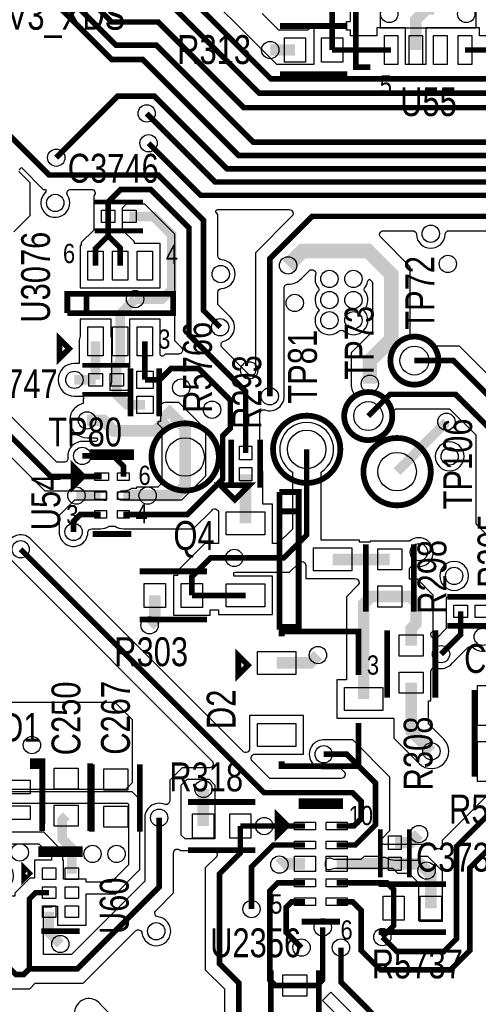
# Model space of a CAD drawing. Extents: x -394 to 5394, y -1015 to 7151.
# Tile 25 of 80: x 309 to 786, y 1862 to 2885. Entities that reach past the tile are written whole.
import ezdxf

# ---------------------------------------------------------------- set-up
doc = ezdxf.new("R2010")
doc.units = 0
for name, color, linetype in [('BG_SILKSCREEN_TOP', 3, 'CONTINUOUS'), ('ET_TOP', 132, 'CONTINUOUS'), ('PG_SILKSCREEN_TOP', 7, 'CONTINUOUS'), ('PIN_TOP', 132, 'CONTINUOUS'), ('RD_SILKSCREEN_TOP', 254, 'CONTINUOUS'), ('VC_TOP', 132, 'CONTINUOUS')]:
    doc.layers.add(name, color=color, linetype=linetype)

msp = doc.modelspace()

# ---------------------------------------------------------------- linework, layer by layer
at = {"layer": 'ET_TOP'}
for points, const_width in [([(512.59, 4647.33), (460.69, 4647.33), (448.8, 4635.44), (448.8, 4512.9893), (384.8107, 4449), (222.1693, 4449), (189.3, 4416.1307), (189.3, 3877.2163), (330, 3736.5163), (330, 3195), (359.9, 3165.1), (359.9, 3067.9), (336, 3044), (336, 2951.6855), (404.6855, 2883), (453, 2883), (542, 2794), (825, 2794), (975.7, 2944.7), (1321.3, 2944.7), (1382.38, 2883.62), (1501.38, 2883.62), (1524, 2861)], 5.8), ([(517.3936, 2565.81), (500.1, 2583.1036), (500.1, 2676.9), (453, 2724), (339.6855, 2724), (277, 2786.6855), (277, 2945), (249, 2973), (249, 3202.9999), (289, 3242.9999), (289, 3729.4), (224.2, 3794.2)], 5.8), ([(394.16, 2410.55), (341.45, 2410.55), (154, 2598), (154, 2965.9999), (235, 3046.9999), (235, 3133), (189, 3179), (189, 3231)], 5.8), ([(1513, 2844), (1488, 2869), (1377, 2869), (1340, 2906), (1258, 2906), (1233.1, 2930.9), (982.5855, 2930.9), (863, 2811.3145), (863, 2789.9999), (831.1001, 2758.1), (551.9, 2758.1), (451, 2859), (409.1693, 2859), (320, 2948.1693), (320, 3062), (342, 3084)], 5.8), ([(438, 2923), (471, 2923), (570, 2824), (813.9999, 2824), (964.9999, 2975), (1385.1, 2975), (1389.1, 2979), (1403, 2979)], 5.8), ([(291.67, 2956.9831), (404.6531, 2844), (437, 2844), (536.7, 2744.3), (846.6145, 2744.3), (902, 2799.6855), (902, 2825.3793), (993.7207, 2917.1)], 5.8), ([(408, 2905), (462, 2905), (558, 2809), (820, 2809), (969.5, 2958.5), (1390.5, 2958.5), (1444, 2905), (1506, 2905), (1536, 2875)], 5.8), ([(720.75, 2853.91), (720.75, 2885.0352), (732.4248, 2896.71), (733.55, 2896.71), (733.55, 2911)], 12), ([(633.84, 2853.91), (633.84, 2903.91)], 5.8), ([(1750.2477, 2812.1), (1424.9, 2812.1), (1422, 2815), (1382, 2815), (1319, 2878), (1245, 2878), (1219.7, 2903.3), (999.4369, 2903.3), (916, 2819.8631), (916, 2794.1693), (852.3307, 2730.5), (524.4999, 2730.5), (449.0999, 2805.9), (410.9, 2805.9), (347, 2742)], 5.8), ([(1744.5315, 2798.3), (1418.7, 2798.3), (1416, 2801), (1376, 2801), (1343, 2834), (1268.1, 2834), (1212.6, 2889.5), (1005.1531, 2889.5), (930, 2814.3469), (930, 2788.6531), (858.0469, 2716.7), (512.3, 2716.7), (441, 2788)], 5.8), ([(443, 2757), (497.1, 2702.9), (863.7631, 2702.9), (944, 2783.1369), (944, 2808.8307), (1010.8693, 2875.7), (1206.8834, 2875.7), (1295.5834, 2787), (1373, 2787), (1394.9, 2765.1), (1483.9315, 2765.1), (1502.8315, 2784), (1739.3153, 2784)], 5.8), ([(595.26, 2853.91), (569.41, 2853.91)], 12), ([(1547, 2686), (1505.6, 2644.6), (1333.0855, 2644.6), (1234.9, 2742.7855), (1234.9, 2828.1596), (1201.1596, 2861.9), (1016.5855, 2861.9), (958.1, 2803.4145), (958.1, 2777.7207), (861.3793, 2681), (612.9784, 2681), (569, 2637.0216), (569, 2494)], 5.8), ([(695.16, 2853.91), (633.84, 2853.91)], 5.8), ([(771.94, 2853.91), (802, 2853.91)], 5.8), ([(401, 2681), (401, 2696), (414, 2709), (445, 2709), (485, 2669), (485, 2558), (543.88, 2499.12), (543.88, 2435.04)], 5.8), ([(401, 2681), (401, 2660.75)], 5.8), ([(429, 2595), (457, 2595), (467, 2605), (467, 2662), (448, 2681), (423.0472, 2681)], 10), ([(387.9247, 2629.8558), (387.9247, 2647.6747), (401, 2660.75)], 5.8), ([(401, 2660.75), (413.5152, 2648.2348), (413.5152, 2629.8558)], 5.8), ([(673, 2507), (673, 2531), (695.3933, 2553.3933), (695.3933, 2620.6067), (671, 2645), (603, 2645), (588, 2630)], 15), ([(413.5152, 2551.1158), (413.5152, 2579.5152), (429, 2595)], 10), ([(387.9247, 2551.1158), (387.9247, 2511.1158)], 10), ([(409.9719, 2511.1158), (409.9719, 2525.9719), (413.5152, 2529.5152), (413.5152, 2551.1158)], 10), ([(439.1057, 2551.1158), (439.1057, 2511.1158)], 5.8), ([(1015.51, 2307.6), (1015.51, 2317.2), (1007.71, 2325), (927.0001, 2325), (910.0001, 2342), (843.2031, 2342), (812, 2373.2031), (812, 2478.9999), (759.9113, 2531.0886), (719.35, 2531.0886)], 5.8), ([(416.8, 2371.19), (483.2618, 2371.19), (520, 2407.9282), (520, 2453), (528, 2461), (528, 2490.0001), (495.0001, 2523), (466.3899, 2523), (454.5057, 2511.1158), (439.1057, 2511.1158)], 5.8), ([(387.9247, 2511.1158), (365.8842, 2511.1158)], 10), ([(439.1057, 2485.1316), (420.4561, 2485.1316), (409.9719, 2495.6158), (409.9719, 2511.1158)], 10), ([(878.02, 2279.85), (878.02, 2308.98), (861.85, 2325.15), (840.5369, 2325.15), (798, 2367.6869), (798, 2460.0001), (762.0001, 2496), (693.8842, 2496), (671.35, 2473.4658)], 5.8), ([(462, 2470), (462, 2474.075), (464.925, 2477), (481, 2460.925), (481, 2430.925)], 12), ([(379, 2469), (396, 2469), (407, 2458), (450, 2458), (462, 2470)], 12), ([(701.35, 2415.6544), (724.6846, 2438.989), (724.6846, 2439.5346), (752.65, 2467.5)], 10), ([(442.02, 2390.87), (470.945, 2390.87), (481, 2400.925), (481, 2430.925)], 12), ([(532, 2326), (583.45, 2326), (607.35, 2349.9), (607.35, 2438.9)], 5.8), ([(374, 2432), (406.25, 2432), (416.8, 2421.45), (416.8, 2410.55)], 5.8), ([(543.79, 2361.88), (543.79, 2399.01), (543.88, 2399.1), (543.88, 2413)], 12), ([(393.18, 2390.87), (368, 2390.87)], 8), ([(416.8, 2390.87), (442.02, 2390.87)], 12), ([(393.18, 2371.19), (372.19, 2371.19), (365, 2364), (365, 2353)], 5.8), ([(310, 2335), (563, 2082), (655.0001, 2082), (664, 2073.0001), (664, 2055.033), (656.337, 2047.37), (638.437, 2047.37)], 5.8), ([(487.99, 2287.08), (487.99, 2306.48), (507.51, 2326), (532, 2326)], 5.8), ([(634.35, 2324.48), (693.77, 2324.48)], 12), ([(449.41, 2287.08), (449.41, 2261.41), (444, 2256)], 12), ([(543.79, 2287.08), (487.99, 2287.08)], 5.8), ([(693.77, 2285.9), (674.37, 2285.9), (666.61, 2278.14), (666.61, 2179.48)], 12), ([(693.77, 2285.9), (715.1, 2285.9), (721, 2280), (721, 2257.79), (716.07, 2252.86), (716.07, 2234.96)], 12), ([(767.43, 2270.55), (767.43, 2246.43), (747, 2226)], 5.8), ([(576.05, 2216.88), (610.93, 2216.88), (619.05, 2225)], 12), ([(716.07, 2196.38), (716.07, 2146), (737.07, 2125)], 12), ([(1095.26, 2129.43), (1095.26, 2107.06), (1082.2, 2094), (1037, 2094), (992, 2049), (960, 2049), (933, 2022), (795, 2022), (777, 2004), (777, 1918.0001), (756.9999, 1898), (684, 1898), (664, 1918), (664, 1959.83), (655.2, 1968.63), (638.437, 1968.63)], 5.8), ([(625, 2122), (649, 2122), (679, 2092), (679, 2048.7677), (657.9173, 2027.685), (638.437, 2027.685)], 5.8), ([(500, 2086), (500, 2076), (499.7899, 2075.7899), (499.7899, 2047.37)], 12), ([(686, 1932), (701, 1917), (750.0001, 1917), (763, 1929.9999), (763, 2026), (807, 2070), (846.2, 2070)], 5.8), ([(454, 2056), (454, 1984), (368.9712, 1898.9712), (319, 1898.9712)], 5.8), ([(363.17, 1997.8242), (363.17, 2024.0858), (353.1247, 2034.1311), (353.1247, 2053.8347), (357.36, 2058.07)], 10), ([(536.82, 1619.88), (536.82, 1884.1799), (516.82, 1904.1799), (516.82, 1997.8201), (538.3699, 2019.37), (538.3699, 2047.37)], 5.8), ([(563.1942, 2047.37), (538.3699, 2047.37)], 5.8), ([(605.563, 2047.37), (563.1942, 2047.37)], 5.8), ([(699, 2030.0472), (715.0472, 2030.0472), (724, 2039)], 12), ([(550, 1961), (550, 2005.0001), (572.6849, 2027.685), (605.563, 2027.685)], 5.8), ([(605.563, 2008), (579.7182, 2008), (579, 2007.2818)], 12), ([(638.437, 2008), (699, 2008)], 12), ([(699, 2008), (725, 2008), (732, 2001)], 12), ([(732, 2001), (736.3979, 1996.6021), (736.3979, 1961.9848)], 12), ([(594.9848, 1881.5389), (574.8, 1881.5389), (569, 1887.3389), (569, 1980), (577.315, 1988.315), (605.563, 1988.315)], 5.8), ([(697.8153, 1961.9848), (697.8153, 1981.3848), (690.8851, 1988.315), (638.437, 1988.315)], 5.8), ([(339.55, 1978.1442), (325.65, 1978.1442), (319, 1971.4942), (319, 1898.9712)], 5.8), ([(605.563, 1968.63), (591.8, 1968.63), (586, 1962.83), (586, 1937), (602, 1921)], 5.8), ([(686, 1932), (697.8153, 1943.8153), (697.8153, 1961.9848)], 5.8), ([(339.55, 1958.4642), (339.55, 1936.4442), (351.25, 1924.7442)], 10), ([(319, 1898.9712), (313.2, 1893.1712), (304.8288, 1893.1712), (254.7458, 1943.2542), (222.44, 1943.2542)], 5.8), ([(594.9848, 1881.5389), (618.2, 1881.5389), (624, 1887.3389), (624, 1942)], 5.8), ([(643, 1921), (643, 1885.0001), (819.0001, 1709), (875, 1709), (961, 1623), (1160.4838, 1623), (1183.4838, 1600), (1308.3153, 1600), (1324.9, 1583.4153), (1324.9, 1545.1), (1344.08, 1525.92), (1410.0197, 1525.92), (1464, 1579.9003), (1464, 1621.0001), (1565.0399, 1722.04), (1760.96, 1722.04), (1818, 1665)], 5.8)]:
    msp.add_lwpolyline(points, dxfattribs=dict(at, const_width=const_width))
for points in [[(560.9998, 2892.0294), (578.0294, 2874.9998), (608.9706, 2874.9998), (611.4256, 2877.4547, -0.668183), (614.8398, 2876.0405), (614.8398, 2838.9002), (576.1719, 2838.9002), (477.1719, 2937.9002)], [(816.9998, 2897.3741), (831.0319, 2883.3419, 0.131884), (839.117, 2878.6789, -0.577658), (840.9137, 2871.9858), (823.5044, 2854.5766, -0.603242), (816.7442, 2856.6692, 0.391986), (800.3754, 2868.822), (800.2674, 2868.8102), (786.9402, 2868.8102), (786.9402, 2876.9102), (731.3498, 2876.9102), (731.3498, 2838.9002), (710.1602, 2838.9002), (710.1602, 2876.9102), (680.1598, 2876.9102), (680.1598, 2868.8102), (652.8402, 2868.8102), (652.8402, 2874.4102), (648.7402, 2874.4102), (648.7402, 2883.4098), (652.8402, 2883.4098), (652.8402, 2924.4102)], [(308.7528, 2729.0112, 0.011116), (309.0054, 2729.6284), (309.1578, 2730.0256), (310.8728, 2731.7406), (333.5136, 2709.0998), (336.0584, 2709.0998), (336.0584, 2706.2637), (335.4633, 2705.6763, 2.08455), (358.7055, 2702.9736, -0.589692), (362.0935, 2709.0998), (383.3709, 2709.0998, -0.668175), (386.1993, 2702.2714), (386.0998, 2702.1719), (386.0998, 2695.5002), (385.9998, 2695.5002), (385.9998, 2666.8219), (373.0245, 2653.8466), (373.0245, 2650.856), (371.9245, 2650.856), (371.9245, 2606.8556), (455.1059, 2606.8556), (455.1059, 2652.856), (428.4154, 2652.856), (428.4154, 2654.4067), (416.0002, 2666.8219), (416.0002, 2689.9281), (420.1719, 2694.0998), (438.8281, 2694.0998), (470.0998, 2662.8281), (470.0998, 2551.8281), (477.1993, 2544.7286, -0.668175), (474.3709, 2537.9002), (460.218, 2537.9002), (458.5201, 2536.2023, -0.668179), (455.1059, 2537.6165), (455.1059, 2574.116), (423.1055, 2574.116), (423.1055, 2528.116), (422.6055, 2528.116), (422.6055, 2500.0002), (402.9249, 2500.0002), (402.9249, 2503.1019), (403.1354, 2503.5237, 0.116257), (404.9249, 2511.1158), (404.9249, 2551.1158, 0.081651), (404.0302, 2556.5583), (403.9249, 2556.8698), (403.9249, 2574.116), (371.9245, 2574.116), (371.9245, 2556.8698), (371.8192, 2556.5583, 0.081651), (370.9245, 2551.1158), (370.9245, 2528.116), (365.8842, 2528.116, 1), (365.8842, 2494.1156), (374.6528, 2494.1156), (375.6755, 2491.6464), (374.9998, 2490.9706), (374.9998, 2486.6113), (373.5998, 2486.1711, 0.858179), (379, 2450.9998), (388.5441, 2450.9998), (389.2295, 2450.3144, -0.668184), (387.8152, 2446.9002), (375.7326, 2446.9002), (375.6246, 2446.912, 0.487354), (359.1355, 2429.987, -0.45421), (355.1717, 2425.4502), (347.6219, 2425.4502), (168.9002, 2604.1719)], [(786.0337, 2285.0502), (770.8663, 2285.0502), (770.6526, 2285.0975, 0.109435), (764.2074, 2285.0975), (763.9937, 2285.0502), (752.4298, 2285.0502), (752.4298, 2256.0498), (752.5298, 2256.0498), (752.5298, 2252.6019), (743.3986, 2243.4707, -0.668175), (736.5702, 2246.2991), (736.5702, 2247.9041), (739.0002, 2250.3341), (739.0002, 2287.4559), (722.5559, 2303.9002), (714.2702, 2303.9002), (714.2702, 2313.8843, -0.507071), (719.4765, 2317.6981, 1.691152), (714.3454, 2343.4802), (673.2698, 2343.4802), (673.2698, 2342.4802), (662.3502, 2342.4802), (662.3502, 2344.4802), (622.2502, 2344.4802), (622.2502, 2415.1936, 3.470193), (592.4498, 2415.1936), (592.4498, 2356.0719), (577.2781, 2340.9002), (571.7902, 2340.9002), (571.7902, 2381.8802), (561.7902, 2381.8802), (561.7902, 2391.5541), (561.8802, 2391.6441), (561.8802, 2413, 0.159887), (558.3802, 2423.6654), (558.3802, 2431.6037), (558.4275, 2431.8174, 0.054555), (558.7802, 2435.04), (558.7802, 2476.0467, -0.515629), (564.0896, 2479.8263, 0.550471), (583.912, 2495.6246), (583.9002, 2495.7326), (583.9002, 2606.5, -0.415461), (587.9172, 2610.5, 0.200016), (601.7887, 2616.2113), (611.0772, 2625.4998), (612.8132, 2625.4998, -0.503085), (616.642, 2620.342, 0.254644), (619.5632, 2606.2941, -0.367123), (619.5632, 2603.7059, 0.387604), (620.2876, 2583.5, 0.962038), (640.8685, 2561.7031, -0.375264), (646.1315, 2561.7031, 0.962038), (666.7124, 2583.5, 0.387604), (667.4368, 2603.7059, -0.367123), (667.4368, 2606.2941, 0.130554), (670.7458, 2613.2491), (670.8594, 2613.8583), (672.7119, 2615.7107), (675.8931, 2612.5295), (675.8931, 2561.4705), (653.4998, 2539.0772), (653.4998, 2507, 0.150437), (656.8758, 2496.0333, -0.379007), (656.2026, 2490.7738, 1.589149), (694.3289, 2474.4562), (694.291, 2475.3347), (700.0561, 2481.0998), (755.8282, 2481.0998), (783.0998, 2453.8282), (783.0998, 2361.515), (834.365, 2310.2498)], [(139.0998, 2591.8281), (335.2781, 2395.6498), (394.16, 2395.6498, 0.042233), (396.6637, 2395.8617), (396.8306, 2395.8901), (398.9998, 2395.8901), (398.9998, 2393.5496), (398.9798, 2393.4092, 0.070887), (398.9798, 2388.3308), (398.9998, 2388.1904), (398.9998, 2385.6529), (396.7708, 2385.6529), (396.5478, 2385.7046, 0.05706), (393.18, 2386.0902), (366.0181, 2386.0902), (350.0998, 2370.1719), (350.0998, 2354.7326), (350.088, 2354.6246, 1.036207), (379.9897, 2352.4393, -0.403305), (383.9869, 2356.2898), (393.18, 2356.2898, 0.149741), (401.5261, 2358.8466), (402.0336, 2359.1898), (407.9464, 2359.1898), (408.4539, 2358.8466, 0.149741), (416.8, 2356.2898), (489.4337, 2356.2898), (508.9614, 2375.8175, -0.668175), (515.7898, 2372.9891), (515.7898, 2340.9002), (501.3381, 2340.9002), (473.0898, 2312.6519), (473.0898, 2307.5802), (468.9898, 2307.5802), (468.9898, 2266.5798), (506.9902, 2266.5798), (506.9902, 2272.1798), (515.7898, 2272.1798), (515.7898, 2267.0798), (571.7902, 2267.0798), (571.7902, 2307.0802), (531.6514, 2307.0802), (531.6514, 2310.8945), (533.4571, 2311.0707, 0.002806), (533.6246, 2311.088), (533.7326, 2311.0998), (589.6219, 2311.0998), (599.5214, 2320.9993, -0.668175), (606.3498, 2318.1709), (606.3498, 2304.4798), (657.8368, 2304.4798, -0.668178), (660.6653, 2297.6514), (648.6098, 2285.5959), (648.6098, 2199.4802), (638.6098, 2199.4802), (638.6098, 2159.4798), (698.0698, 2159.4798), (698.0698, 2138.5441), (724.3419, 2112.2719, 1), (749.7981, 2137.7281), (734.0702, 2153.4559), (734.0702, 2177.3798), (736.5702, 2177.3798), (736.5702, 2208.1208, -0.519346), (741.9238, 2211.8848, 0.32009), (758.6931, 2216.6044), (758.7612, 2216.6891), (774.8411, 2232.769, -0.400336), (780.3601, 2232.9004, 0.786957), (804.4973, 2249.2612)], [(800.8281, 2084.9002), (748.0998, 2032.1719), (748.0998, 2027.5279, -0.668177), (741.2714, 2024.6995), (737.9706, 2028.0002), (688.9614, 2028.0002, -0.668175), (686.133, 2034.8286), (693.9002, 2042.5958), (693.9002, 2098.1719), (655.1719, 2136.9002), (626.7326, 2136.9002), (626.6246, 2136.912, 1.114863), (626.6246, 2107.088), (626.7326, 2107.0998), (642.8281, 2107.0998), (646.1993, 2103.7286, -0.668175), (643.3709, 2096.9002), (569.1719, 2096.9002), (550.8207, 2115.2514, -0.668175), (553.6491, 2122.0798), (604.0502, 2122.0798), (604.0502, 2162.0802), (548.0498, 2162.0802), (548.0498, 2127.6791, -0.668175), (541.2214, 2124.8507), (321.7612, 2344.3109), (321.6931, 2344.3956, 1.114862), (300.6044, 2323.3069)], [(300.6891, 2323.2388), (509.0993, 2114.8286, -0.668175), (506.2709, 2108.0002), (478.0294, 2108.0002), (464.9998, 2094.9706), (464.9998, 2073.6638, -0.529567), (459.5262, 2069.9452, 0.564824), (439.088, 2054.3754), (439.0998, 2054.2674), (439.0998, 1990.1719), (362.7993, 1913.8714), (333.9002, 1913.8714), (333.9002, 1963.244), (339.55, 1963.244, 0.08214), (344.3476, 1964.0375), (344.6608, 1964.144), (348.1698, 1964.144), (348.1698, 1944.464), (378.1702, 1944.464), (378.1702, 1976.9998), (408.9706, 1976.9998), (434.0002, 2002.0294), (434.0002, 2074.9706), (425.9706, 2083.0002), (273.3837, 2083.0002, -0.668177)], [(298.6569, 1878.271), (319.3719, 1878.271), (325.1719, 1884.071), (375.1431, 1884.071), (429.3441, 1938.2721, -0.620441), (436.1362, 1935.9818, 2.017478), (453.0182, 1952.8638, -0.620441), (450.7279, 1959.6559), (468.9002, 1977.8281), (468.9002, 2019.4721, -0.668177), (475.7286, 2022.3005), (476.0294, 2021.9998), (510.2708, 2021.9998, -0.668175), (513.0992, 2015.1714), (501.9198, 2003.992), (501.9198, 1898.008), (521.9198, 1878.008), (521.9198, 1667.3802)], [(636.0002, 1853.9706), (623.852, 1866.1188), (632.3306, 1874.5974), (702.1994, 1804.7286, -0.668175)], [(468.9002, 1786.1719), (392.7612, 1862.3109), (392.6931, 1862.3956, 1.118809), (371.6867, 1841.2413)]]:
    msp.add_lwpolyline(points, format="xyb", dxfattribs=at)
for points in [[(302.9706, 2664.9998), (320.0002, 2682.0294), (320.0002, 2715.9706), (308.2089, 2727.762)], [(793.9846, 2193.244), (784.4846, 2193.244), (784.4846, 2152.2436), (839.485, 2152.2436)], [(839.485, 2134.9764), (784.4846, 2134.9764), (784.4846, 2093.976), (839.485, 2093.976)]]:
    msp.add_lwpolyline(points, dxfattribs=at)
for points in [[(521.2513, 2551.3143, 0.617112), (526.7069, 2577.5687), (515.0002, 2589.2755), (515.0002, 2602.0261, -0.398872), (518.7896, 2606.0206, 0.948676), (518.7896, 2635.9794, -0.398872), (515.0002, 2639.9739), (515.0002, 2683.0719), (513.4865, 2684.5856, -0.668179), (514.9007, 2687.9998), (589.2493, 2687.9998, -0.668175), (592.0777, 2681.1714), (554.0998, 2643.1935), (554.0998, 2519.6291, -0.668175), (547.2714, 2516.8007), (519.4516, 2544.6205, -0.57791)], [(714.8935, 2558.0849), (714.8935, 2628.6839), (684.3061, 2659.2714, -0.668177), (687.1345, 2666.0998), (717.3633, 2666.0998, -0.401657), (721.3596, 2662.272, 0.957842), (751.3322, 2662.272, -0.401657), (755.3285, 2666.0998), (846.3709, 2666.0998, -0.668175), (849.1993, 2659.2714), (833.0998, 2643.1719), (833.0998, 2378.0038, -0.668179), (829.6856, 2376.5896), (826.9002, 2379.375), (826.9002, 2485.1718), (766.0832, 2545.9888), (736.8712, 2545.9888, 0.2244), (718.9611, 2554.0855, -0.41917)], [(474, 2488), (502, 2460), (502, 2411.0003), (477.0899, 2386.0902), (416.7993, 2386.0902, 0.023839), (415.3809, 2386.0225, -0.442431), (411, 2390.0043), (411, 2391.7357, -0.442431), (415.3809, 2395.7175, 0.184522), (425.6324, 2398.5498), (430.8002, 2398.5498), (430.8002, 2400), (453, 2400), (457, 2404), (457, 2461), (453.2828, 2464.7172, -0.668172), (454.697, 2468.1314), (455.6059, 2468.1314), (455.6059, 2481.0324), (455.6585, 2481.2573, 0.04403), (456.0812, 2484.2155, -0.398514), (460.0754, 2488)], [(771.0002, 2431.5, 1), (740.9998, 2431.5, 1)], [(775.6752, 2307.325, 1), (745.6748, 2307.325, 1)], [(207.0939, 2069.0939), (209, 2071), (421, 2071), (422, 2070), (422, 2007), (404, 1989), (378.1702, 1989), (378.1702, 1992.1444), (354.5502, 1992.1444), (354.5502, 2011.8244), (354, 2011.8244), (354, 2021), (334, 2041), (282, 2041), (252.4344, 2011.4344), (197, 2011.4344), (197, 2045.6996, 0.23241), (207.1237, 2068.2254)], [(304.0998, 1974.519), (300.979, 1974.519), (300.394, 1975.4749, 0.069898), (297.7412, 1978.6969, -0.439612), (297.7412, 1984.5915, 1.204396), (274.1494, 2002.284), (274.0034, 2001.9883), (272.0545, 2000.0394), (271.1454, 2000.0394), (264.5778, 2006.607), (286.9706, 2028.9998), (329.0294, 2028.9998), (341.9998, 2016.0294), (341.9998, 2011.8244), (324.5498, 2011.8244), (324.5498, 1993.0444), (319.4781, 1993.0444), (304.0998, 1977.6661)], [(664.0892, 2012.7848), (667.3044, 2016), (684.4998, 2016), (684.4998, 2015.047), (689.0338, 2015.047), (689.5178, 2014.747, 0.139598), (698.9999, 2012.047), (722.5031, 2012.047), (726.4561, 2016), (733, 2016), (748.0998, 2000.9002), (748.0998, 1948.0998), (748, 1948), (725, 1948), (724, 1949), (724, 1988), (714, 1998), (702.2722, 1998), (697.057, 2003.2152), (638.4369, 2003.2152, 0.101451), (632.5739, 2002.0132, -0.53828), (627, 2005.6905), (627, 2010.3095, -0.53828), (632.5739, 2013.9868, 0.101451), (638.4369, 2012.7848)]]:
    msp.add_lwpolyline(points, format="xyb", close=True, dxfattribs=at)
for points in [[(426, 2158), (426, 2092.2442), (419, 2085.2442), (283.75, 2085.2442), (283.75, 2176), (408, 2176)], [(477, 2038), (477, 2090), (483, 2096), (506, 2096), (512, 2090), (512, 2034), (481, 2034)]]:
    msp.add_lwpolyline(points, close=True, dxfattribs=at)
at = {"layer": 'PG_SILKSCREEN_TOP'}
for points, const_width in [([(673.55, 2986), (658.55, 2986), (658.55, 2836), (673.55, 2836)], 6), ([(649.55, 2878.91), (579.55, 2878.91)], 6), ([(579.55, 2878.91), (649.55, 2878.91)], 6), ([(649.55, 2828.91), (579.55, 2828.91)], 6), ([(437.0236, 2696), (387.0236, 2696)], 5), ([(437.0236, 2666), (387.0236, 2666)], 5), ([(378.5152, 2600.4858), (378.5152, 2580.4858), (468.5152, 2580.4858), (468.5152, 2600.4858), (358.5152, 2600.4858), (358.5152, 2580.4858)], 6), ([(358.5152, 2580.4858), (378.5152, 2580.4858), (378.5152, 2600.4858)], 6), ([(350.4858, 2533.4848), (350.4858, 2553.4848), (360.4858, 2543.4848), (350.4858, 2533.4848)], 6), ([(373.9483, 2526.1158), (423.9483, 2526.1158)], 5), ([(424.1057, 2523.1237), (424.1057, 2473.1237)], 6), ([(454.1057, 2523.1237), (454.1057, 2473.1237)], 6), ([(373.9483, 2496.1158), (423.9483, 2496.1158)], 5), ([(528.88, 2449.02), (528.88, 2399.02)], 6), ([(558.88, 2449.02), (558.88, 2399.02)], 6), ([(424.99, 2430.87), (384.99, 2430.87), (384.99, 2435.87), (424.99, 2435.87), (424.99, 2430.87)], 6), ([(374.99, 2410.87), (364.99, 2420.87), (364.99, 2400.87), (374.99, 2410.87)], 6), ([(532.65, 2386.59), (547.65, 2401.59), (517.65, 2401.59), (532.65, 2386.59)], 6), ([(599.07, 2374.48), (579.07, 2374.48), (579.07, 2254.48), (599.07, 2254.48), (599.07, 2394.48), (579.07, 2394.48)], 6), ([(579.07, 2394.48), (579.07, 2374.48), (599.07, 2374.48)], 6), ([(384.99, 2350.87), (424.99, 2350.87)], 6), ([(668.77, 2270.19), (668.77, 2340.19)], 6), ([(718.77, 2270.19), (718.77, 2340.19)], 6), ([(503.7, 2312.08), (433.7, 2312.08)], 6), ([(753.45, 2285.55), (803.45, 2285.55)], 6), ([(503.7, 2262.08), (433.7, 2262.08)], 6), ([(661.33, 2204.48), (661.33, 2249.48), (581.33, 2249.48), (581.33, 2244.48)], 6), ([(691.07, 2250.67), (691.07, 2180.67)], 6), ([(741.07, 2250.67), (741.07, 2180.67)], 6), ([(753.45, 2255.55), (803.45, 2255.55)], 6), ([(546.33, 2214.48), (536.33, 2224.48), (536.33, 2204.48), (546.33, 2214.48)], 6), ([(781.9848, 2188.61), (781.9848, 2098.61)], 6), ([(581.33, 2114.48), (581.33, 2109.48), (661.33, 2109.48), (661.33, 2154.48)], 6), ([(332.76, 2049.58), (332.76, 2114.58), (322.76, 2114.58), (322.76, 2109.58), (332.76, 2109.58), (332.76, 2104.58)], 6), ([(332.36, 2042.36), (332.36, 2112.36)], 6), ([(382.36, 2042.36), (382.36, 2112.36)], 6), ([(383.9, 2041.4342), (383.9, 2111.4342)], 6), ([(433.9, 2041.4342), (433.9, 2111.4342)], 6), ([(554.0799, 2072.37), (484.0799, 2072.37)], 6), ([(642, 2068), (602, 2068), (602, 2073), (642, 2073), (642, 2068)], 6), ([(587, 2048), (577, 2058), (577, 2038), (587, 2048)], 6), ([(684, 1994.0236), (684, 2044.0236)], 5), ([(714, 1994.0236), (714, 2044.0236)], 5), ([(331.36, 2018.1442), (331.36, 2023.1442), (371.36, 2023.1442), (371.36, 2018.1442), (331.36, 2018.1442)], 6), ([(554.0799, 2022.37), (484.0799, 2022.37)], 6), ([(318.86, 1998.1442), (313.86, 2003.1442), (313.86, 1993.1442), (318.86, 1998.1442)], 6), ([(682.1066, 1986.9848), (752.1066, 1986.9848)], 6), ([(602, 1948), (642, 1948)], 6), ([(331.36, 1938.1442), (371.36, 1938.1442)], 6), ([(682.1066, 1936.9848), (752.1066, 1936.9848)], 6), ([(569.9848, 1897.2476), (569.9848, 1827.2476)], 6), ([(619.9848, 1897.2476), (619.9848, 1827.2476)], 6)]:
    msp.add_lwpolyline(points, dxfattribs=dict(at, const_width=const_width))
at = {"layer": 'PG_SILKSCREEN_TOP', "const_width": 6}
for points in [[(744.35, 2531.0886, 1), (694.35, 2531.0886, 1), (744.35, 2531.0886)], [(696.35, 2473.4658, 1), (646.35, 2473.4658, 1), (696.35, 2473.4658)], [(642.35, 2438.9, 1), (572.35, 2438.9, 1), (642.35, 2438.9)], [(516, 2430.925, 1), (446, 2430.925, 1), (516, 2430.925)], [(736.35, 2415.6544, 1), (666.35, 2415.6544, 1), (736.35, 2415.6544)]]:
    msp.add_lwpolyline(points, format="xyb", dxfattribs=at)
at = {"layer": 'PIN_TOP'}
for points in [[(684.05, 2945.5), (783.05, 2945.5), (783.05, 2876.5), (684.05, 2876.5)], [(606.26, 2866.41), (606.26, 2841.41), (584.26, 2841.41), (584.26, 2866.41)], [(644.84, 2866.41), (644.84, 2841.41), (622.84, 2841.41), (622.84, 2866.41)], [(688.16, 2868.91), (702.16, 2868.91), (702.16, 2838.91), (688.16, 2838.91)], [(713.75, 2868.91), (727.75, 2868.91), (727.75, 2838.91), (713.75, 2838.91)], [(739.35, 2868.91), (753.35, 2868.91), (753.35, 2838.91), (739.35, 2838.91)], [(764.94, 2868.91), (778.94, 2868.91), (778.94, 2838.91), (764.94, 2838.91)], [(408, 2687.5), (408, 2674.5), (394, 2674.5), (394, 2687.5)], [(430.0472, 2687.5), (430.0472, 2674.5), (416.0472, 2674.5), (416.0472, 2687.5)], [(395.9247, 2614.8558), (379.9247, 2614.8558), (379.9247, 2644.8558), (395.9247, 2644.8558)], [(421.5152, 2614.8558), (405.5152, 2614.8558), (405.5152, 2644.8558), (421.5152, 2644.8558)], [(447.1057, 2614.8558), (431.1057, 2614.8558), (431.1057, 2644.8558), (447.1057, 2644.8558)], [(395.9247, 2536.1158), (379.9247, 2536.1158), (379.9247, 2566.1158), (395.9247, 2566.1158)], [(421.5152, 2536.1158), (405.5152, 2536.1158), (405.5152, 2566.1158), (421.5152, 2566.1158)], [(447.1057, 2536.1158), (431.1057, 2536.1158), (431.1057, 2566.1158), (447.1057, 2566.1158)], [(380.9247, 2504.6158), (380.9247, 2517.6158), (394.9247, 2517.6158), (394.9247, 2504.6158)], [(402.9719, 2504.6158), (402.9719, 2517.6158), (416.9719, 2517.6158), (416.9719, 2504.6158)], [(430.6057, 2520.1158), (447.6057, 2520.1158), (447.6057, 2502.1158), (430.6057, 2502.1158)], [(430.6057, 2494.1316), (447.6057, 2494.1316), (447.6057, 2476.1316), (430.6057, 2476.1316)], [(537.38, 2442.04), (550.38, 2442.04), (550.38, 2428.04), (537.38, 2428.04)], [(537.38, 2420), (550.38, 2420), (550.38, 2406), (537.38, 2406)], [(387.16, 2406.55), (387.16, 2414.55), (401.16, 2414.55), (401.16, 2406.55)], [(410.8, 2406.55), (410.8, 2414.55), (422.8, 2414.55), (422.8, 2406.55)], [(387.18, 2386.87), (387.18, 2394.87), (399.18, 2394.87), (399.18, 2386.87)], [(410.8, 2386.87), (410.8, 2394.87), (422.8, 2394.87), (422.8, 2386.87)], [(387.18, 2367.19), (387.18, 2375.19), (399.18, 2375.19), (399.18, 2367.19)], [(410.8, 2367.19), (410.8, 2375.19), (422.8, 2375.19), (422.8, 2367.19)], [(523.79, 2349.88), (523.79, 2373.88), (563.79, 2373.88), (563.79, 2349.88)], [(614.35, 2312.48), (614.35, 2336.48), (654.35, 2336.48), (654.35, 2312.48)], [(706.27, 2313.48), (681.27, 2313.48), (681.27, 2335.48), (706.27, 2335.48)], [(460.41, 2299.58), (460.41, 2274.58), (438.41, 2274.58), (438.41, 2299.58)], [(498.99, 2299.58), (498.99, 2274.58), (476.99, 2274.58), (476.99, 2299.58)], [(523.79, 2275.08), (523.79, 2299.08), (563.79, 2299.08), (563.79, 2275.08)], [(706.27, 2274.9), (681.27, 2274.9), (681.27, 2296.9), (706.27, 2296.9)], [(760.43, 2264.05), (760.43, 2277.05), (774.43, 2277.05), (774.43, 2264.05)], [(782.47, 2264.05), (782.47, 2277.05), (796.47, 2277.05), (796.47, 2264.05)], [(703.57, 2245.96), (728.57, 2245.96), (728.57, 2223.96), (703.57, 2223.96)], [(556.05, 2228.88), (596.05, 2228.88), (596.05, 2204.88), (556.05, 2204.88)], [(703.57, 2207.38), (728.57, 2207.38), (728.57, 2185.38), (703.57, 2185.38)], [(646.61, 2191.48), (686.61, 2191.48), (686.61, 2167.48), (646.61, 2167.48)], [(556.05, 2154.08), (596.05, 2154.08), (596.05, 2130.08), (556.05, 2130.08)], [(369.86, 2085.65), (344.86, 2085.65), (344.86, 2107.65), (369.86, 2107.65)], [(421.4, 2084.7242), (396.4, 2084.7242), (396.4, 2106.7242), (421.4, 2106.7242)], [(295.76, 2094.97), (319.76, 2094.97), (319.76, 2080.97), (295.76, 2080.97)], [(295.76, 2068.19), (319.76, 2068.19), (319.76, 2054.19), (295.76, 2054.19)], [(369.86, 2047.07), (344.86, 2047.07), (344.86, 2069.07), (369.86, 2069.07)], [(421.4, 2046.1442), (396.4, 2046.1442), (396.4, 2068.1442), (421.4, 2068.1442)], [(510.7899, 2059.87), (510.7899, 2034.87), (488.7899, 2034.87), (488.7899, 2059.87)], [(549.3699, 2059.87), (549.3699, 2034.87), (527.3699, 2034.87), (527.3699, 2059.87)], [(594.563, 2043.37), (594.563, 2051.37), (616.563, 2051.37), (616.563, 2043.37)], [(627.437, 2043.37), (627.437, 2051.37), (649.437, 2051.37), (649.437, 2043.37)], [(705.5, 2023.0472), (692.5, 2023.0472), (692.5, 2037.0472), (705.5, 2037.0472)], [(594.563, 2023.685), (594.563, 2031.685), (616.563, 2031.685), (616.563, 2023.685)], [(627.437, 2023.685), (627.437, 2031.685), (649.437, 2031.685), (649.437, 2023.685)], [(594.563, 2000), (594.563, 2016), (616.563, 2016), (616.563, 2000)], [(627.437, 2000), (627.437, 2016), (649.437, 2016), (649.437, 2000)], [(705.5, 2001), (692.5, 2001), (692.5, 2015), (705.5, 2015)], [(332.55, 1991.8242), (332.55, 2003.8242), (346.55, 2003.8242), (346.55, 1991.8242)], [(356.17, 1991.8242), (356.17, 2003.8242), (370.17, 2003.8242), (370.17, 1991.8242)], [(594.563, 1984.315), (594.563, 1992.315), (616.563, 1992.315), (616.563, 1984.315)], [(627.437, 1984.315), (627.437, 1992.315), (649.437, 1992.315), (649.437, 1984.315)], [(332.55, 1972.1442), (332.55, 1984.1442), (346.55, 1984.1442), (346.55, 1972.1442)], [(356.17, 1972.1442), (356.17, 1984.1442), (370.17, 1984.1442), (370.17, 1972.1442)], [(594.563, 1964.63), (594.563, 1972.63), (616.563, 1972.63), (616.563, 1964.63)], [(627.437, 1964.63), (627.437, 1972.63), (649.437, 1972.63), (649.437, 1964.63)], [(686.8153, 1949.4848), (686.8153, 1974.4848), (708.8153, 1974.4848), (708.8153, 1949.4848)], [(725.3979, 1949.4848), (725.3979, 1974.4848), (747.3979, 1974.4848), (747.3979, 1949.4848)], [(332.55, 1952.4642), (332.55, 1964.4642), (346.55, 1964.4642), (346.55, 1952.4642)], [(356.17, 1952.4642), (356.17, 1964.4642), (370.17, 1964.4642), (370.17, 1952.4642)], [(582.4848, 1892.5389), (607.4848, 1892.5389), (607.4848, 1870.5389), (582.4848, 1870.5389)]]:
    msp.add_lwpolyline(points, close=True, dxfattribs=at)
for centre, radius in [((719.35, 2531.0886), 15), ((671.35, 2473.4658), 15), ((607.35, 2438.9), 20), ((481, 2430.925), 20), ((701.35, 2415.6544), 20)]:
    msp.add_circle(centre, radius, dxfattribs=at)
at = {"layer": 'VC_TOP'}
for centre in [(693.21, 2891.41), (773.21, 2891.41), (569.41, 2853.91), (441, 2788), (443, 2757), (347, 2742), (346, 2695), (736.3459, 2662.9177), (754.1, 2631.6), (588, 2630), (518, 2621), (631, 2616), (656, 2616), (429, 2595), (595, 2591), (631, 2594), (656, 2594), (631, 2573), (656, 2573), (517.3936, 2565.81), (547.5536, 2520.85), (365.8842, 2511.1158), (477, 2503), (673, 2507), (569, 2494), (509, 2480), (379, 2469), (752.65, 2467.5), (374, 2432), (756, 2431.5), (368, 2390.87), (442.02, 2390.87), (365, 2353), (310, 2335), (532, 2326), (724, 2332), (760.675, 2307.325), (444, 2256), (790.45, 2244), (619.05, 2225), (747, 2226), (321.7, 2131.4442), (625, 2122), (737.07, 2125), (500, 2086), (454, 2056), (563.1942, 2047.37), (724, 2039), (309, 2020), (384.7, 2018.4442), (409.7, 2018.4442), (579, 2007.2818), (732, 2001), (550, 1961), (451, 1938), (624, 1942), (686, 1932), (351.25, 1924.7442), (602, 1921), (643, 1921)]:
    msp.add_circle(centre, 9, dxfattribs=at)

# ---------------------------------------------------------------- texts
at = {"layer": 'BG_SILKSCREEN_TOP', "width": 0.8}
msp.add_text('VCC3V3_XDS', height=30, dxfattribs=at).set_placement((209.975, 2875))
at = {"layer": 'PG_SILKSCREEN_TOP', "width": 0.85}
for s, p in [('5', (683.3, 2807.6)), ('6', (353.9858, 2632.4848)), ('4', (460.9858, 2631.4848)), ('3', (452.9858, 2543.4848)), ('6', (432.49, 2401.87)), ('3', (357.49, 2360.87)), ('4', (429.49, 2361.87)), ('3', (669.92, 2204.7)), ('10', (651, 2048.3333)), ('5', (569.5, 1956.3333)), ('6', (642.5, 1929.3333))]:
    msp.add_text(s, height=20, dxfattribs=at).set_placement(p)
at = {"layer": 'RD_SILKSCREEN_TOP', "width": 0.8}
for s, p in [('R313', (472.77, 2839.35)), ('U55', (704.56, 2785.24)), ('C3746', (358.9764, 2716)), ('C3747', (253.9483, 2492.1158)), ('TP80', (338.625, 2441.9)), ('Q4', (468.84, 2334.33)), ('R303', (407.32, 2213.49)), ('C249', (771, 2206.5)), ('D1', (289.51, 2134.92)), ('R318', (464.5499, 2083.4)), ('R5774', (755.39, 2049.9848)), ('C3731', (721.0236, 2000)), ('U2356', (507, 1911)), ('R5737', (675.1066, 1888.9848))]:
    msp.add_text(s, height=30, dxfattribs=at).set_placement(p)
for s, p in [('U3076', (340.5152, 2570.4858)), ('TP72', (739.98, 2563.0886)), ('TP73', (676.93, 2511.3258)), ('R5766', (508.8943, 2476.8763)), ('TP81', (618.02, 2486.25)), ('R293', (560.08, 2460.03)), ('TP106', (779.3456, 2376.35)), ('U54', (351.12, 2354.73)), ('R305', (814.96, 2294.85)), ('R298', (752.6, 2267.93)), ('C250', (372.1, 2120.83)), ('C267', (423.5642, 2121.45)), ('D2', (533.43, 2148.15)), ('R308', (738.18, 2084.36)), ('U60', (422.2742, 1934.96))]:
    msp.add_text(s, height=30, rotation=90, dxfattribs=at).set_placement(p)

doc.saveas('drawing.dxf')
